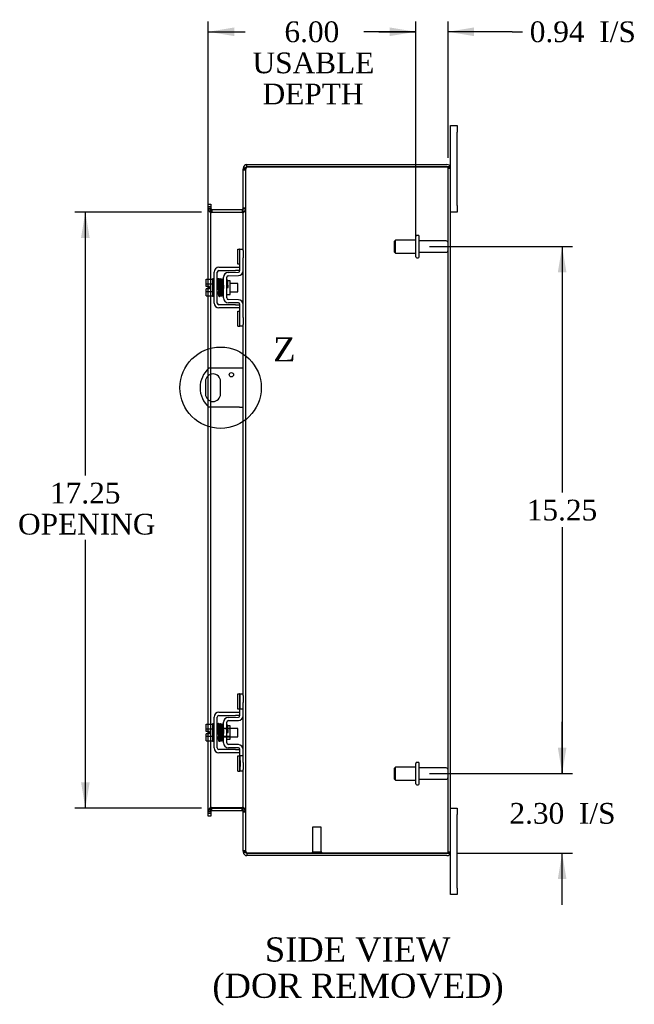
# Model space of a CAD drawing. Header units: inches. Extents: x 8 to 142, y 8 to 98.
# Tile 4 of 7: x 80 to 97, y 34 to 62. Entities that reach past the tile are written whole.
import ezdxf
from ezdxf.enums import TextEntityAlignment as Align
from ezdxf.lldxf.tags import DXFTag

# ---------------------------------------------------------------- set-up
doc = ezdxf.new("R2010")
doc.units = ezdxf.units.IN
doc.header["$MEASUREMENT"] = 0
doc.layers.get('0').update_dxf_attribs({"linetype": 'CONTINUOUS'})
for name, color, linetype in [('COM40153-1', 7, 'CONTINUOUS'), ('COM42667', 7, 'CONTINUOUS'), ('COM42780', 7, 'CONTINUOUS'), ('COM48430', 7, 'CONTINUOUS'), ('DEFAULT', 7, 'CONTINUOUS'), ('FET07710', 7, 'CONTINUOUS'), ('SCC19011', 7, 'CONTINUOUS'), ('SPR20265', 7, 'CONTINUOUS'), ('STD21878', 7, 'CONTINUOUS'), ('STD26094', 7, 'CONTINUOUS'), ('WAF25035', 7, 'CONTINUOUS')]:
    doc.layers.add(name, color=color, linetype=linetype)
doc.styles.add('SEACAD_TIMES_NEW_ROMAN', font='times.ttf')
tags = doc.linetypes.add('CENTER2', pattern=[1.125, 0.75, -0.125, 0.125, -0.125]).pattern_tags.tags
tags[10:11] = [DXFTag(74, 4), DXFTag(75, 0), DXFTag(340, '0'), DXFTag(46, 0.0), DXFTag(50, 0.0), DXFTag(44, 0.0), DXFTag(45, 0.0)]
tags[8:9] = [DXFTag(74, 4), DXFTag(75, 0), DXFTag(340, '0'), DXFTag(46, 0.0), DXFTag(50, 0.0), DXFTag(44, 0.0), DXFTag(45, 0.0)]
tags[6:7] = [DXFTag(74, 4), DXFTag(75, 0), DXFTag(340, '0'), DXFTag(46, 0.0), DXFTag(50, 0.0), DXFTag(44, 0.0), DXFTag(45, 0.0)]
tags[4:5] = [DXFTag(74, 4), DXFTag(75, 0), DXFTag(340, '0'), DXFTag(46, 0.0), DXFTag(50, 0.0), DXFTag(44, 0.0), DXFTag(45, 0.0)]

# ---------------------------------------------------------------- blocks, each defined once
blk = doc.blocks.new('GDIMGGROUP9')
at = {"layer": 'DEFAULT', "linetype": 'Continuous'}
for points in [[(95.353, 40.964), (95.103, 40.964), (95.228, 40.214)], [(95.353, 37.161), (95.228, 37.911), (95.103, 37.161)]]:
    blk.add_hatch(color=136, dxfattribs=at).paths.add_polyline_path(points)
at = {"layer": 'DEFAULT', "color": 136, "linetype": 'Continuous'}
for p, q in [((95.228, 40.214), (95.228, 41.714)), ((91.391, 40.214), (95.528, 40.214)), ((92.192, 37.911), (95.528, 37.911)), ((95.228, 36.411), (95.228, 37.911))]:
    blk.add_line(p, q, dxfattribs=at)
at = {"layer": 'DEFAULT', "color": 136, "linetype": 'Continuous', "style": 'SEACAD_TIMES_NEW_ROMAN'}
for s, p in [('2.30', (93.703, 39.363)), ('I/S', (95.715, 39.363))]:
    blk.add_text(s, height=0.6, dxfattribs=at).set_placement(p, align=Align.TOP_LEFT)
blk = doc.blocks.new('GDIMGGROUP10')
at = {"layer": 'DEFAULT', "linetype": 'Continuous'}
for points in [[(95.353, 54.714), (95.228, 55.464), (95.103, 54.714)], [(95.353, 40.964), (95.103, 40.964), (95.228, 40.214)]]:
    blk.add_hatch(color=136, dxfattribs=at).paths.add_polyline_path(points)
at = {"layer": 'DEFAULT', "color": 136, "linetype": 'Continuous'}
for p, q in [((91.391, 55.464), (95.528, 55.464)), ((95.228, 55.464), (95.228, 48.349)), ((95.228, 47.347), (95.228, 40.214)), ((91.391, 40.214), (95.528, 40.214))]:
    blk.add_line(p, q, dxfattribs=at)
at = {"layer": 'DEFAULT', "color": 136, "linetype": 'Continuous', "style": 'SEACAD_TIMES_NEW_ROMAN'}
blk.add_text('15.25', height=0.6, dxfattribs=at).set_placement((94.204, 48.139), align=Align.TOP_LEFT)
blk = doc.blocks.new('GDIMGGROUP19')
at = {"layer": 'DEFAULT', "linetype": 'Continuous'}
for points in [[(81.305, 55.714), (81.555, 55.714), (81.43, 56.464)], [(81.305, 39.964), (81.43, 39.214), (81.555, 39.964)]]:
    blk.add_hatch(color=136, dxfattribs=at).paths.add_polyline_path(points)
at = {"layer": 'DEFAULT', "color": 136, "linetype": 'Continuous'}
for p, q in [((84.795, 56.464), (81.13, 56.464)), ((81.43, 48.841), (81.43, 56.464)), ((81.43, 39.214), (81.43, 46.977)), ((84.795, 39.214), (81.13, 39.214))]:
    blk.add_line(p, q, dxfattribs=at)
at = {"layer": 'DEFAULT', "color": 136, "linetype": 'Continuous', "style": 'SEACAD_TIMES_NEW_ROMAN'}
for s, p in [('17.25', (80.407, 48.631)), ('OPENING', (79.482, 47.731))]:
    blk.add_text(s, height=0.6, dxfattribs=at).set_placement(p, align=Align.TOP_LEFT)
blk = doc.blocks.new('GDIMGGROUP23')
at = {"layer": 'DEFAULT', "linetype": 'Continuous'}
for points in [[(85.737, 61.805), (84.987, 61.68), (85.737, 61.555)], [(90.241, 61.805), (90.241, 61.555), (90.991, 61.68)]]:
    blk.add_hatch(color=136, dxfattribs=at).paths.add_polyline_path(points)
at = {"layer": 'DEFAULT', "color": 136, "linetype": 'Continuous'}
for p, q in [((84.987, 55.166), (84.987, 61.98)), ((90.991, 55.764), (90.991, 61.98)), ((84.987, 61.68), (86.058, 61.68)), ((89.919, 61.68), (90.991, 61.68))]:
    blk.add_line(p, q, dxfattribs=at)
at = {"layer": 'DEFAULT', "color": 136, "linetype": 'Continuous', "style": 'SEACAD_TIMES_NEW_ROMAN'}
for s, p in [('6.00', (87.192, 61.98)), ('USABLE', (86.268, 61.08)), ('DEPTH', (86.56, 60.18))]:
    blk.add_text(s, height=0.6, dxfattribs=at).set_placement(p, align=Align.TOP_LEFT)
blk = doc.blocks.new('GDIMGGROUP26')
at = {"layer": 'DEFAULT', "linetype": 'Continuous'}
for points in [[(90.241, 61.805), (90.241, 61.555), (90.991, 61.68)], [(92.678, 61.805), (91.928, 61.68), (92.678, 61.555)]]:
    blk.add_hatch(color=136, dxfattribs=at).paths.add_polyline_path(points)
at = {"layer": 'DEFAULT', "color": 136, "linetype": 'Continuous'}
for p, q in [((90.991, 55.764), (90.991, 61.98)), ((91.928, 58.031), (91.928, 61.98)), ((90.991, 61.68), (89.491, 61.68)), ((93.781, 61.68), (91.928, 61.68)), ((93.781, 61.68), (94.081, 61.68))]:
    blk.add_line(p, q, dxfattribs=at)
at = {"layer": 'DEFAULT', "color": 136, "linetype": 'Continuous', "style": 'SEACAD_TIMES_NEW_ROMAN'}
for s, p in [('0.94', (94.291, 61.98)), ('I/S', (96.303, 61.98))]:
    blk.add_text(s, height=0.6, dxfattribs=at).set_placement(p, align=Align.TOP_LEFT)
blk = doc.blocks.new('SE1')
at = {"color": 136, "linetype": 'Continuous', "style": 'SEACAD_TIMES_NEW_ROMAN'}
blk.add_text('Z', height=0.7, dxfattribs=at).set_placement((86.867, 52.839), align=Align.TOP_LEFT)
blk = doc.blocks.new('SE')
at = {"layer": 'DEFAULT', "color": 7, "linetype": 'CENTER2'}
blk.add_circle((85.343, 51.379), 1.177, dxfattribs=at)
at = {"layer": 'DEFAULT'}
blk.add_blockref('SE1', (0, 0), dxfattribs=at)

msp = doc.modelspace()

# ---------------------------------------------------------------- linework, layer by layer
at = {"layer": 'COM40153-1', "color": 7}
for p, q in [((85.892, 51.942), (85.003, 51.942)), ((86, 51.942), (85.892, 51.942)), ((84.906, 51.561), (84.906, 51.198)), ((85.343, 51.198), (85.343, 51.561)), ((85.892, 50.817), (85.003, 50.817)), ((85.892, 50.817), (86, 50.817))]:
    msp.add_line(p, q, dxfattribs=at)
msp.add_circle((85.656, 51.755), 0.0625, dxfattribs=at)
for centre, radius, start, end in [((85.5, 51.379), 0.75, 131.4096, 228.5904), ((85.125, 51.561), 0.218, 0, 180), ((85.125, 51.198), 0.218, 180, 0)]:
    msp.add_arc(centre, radius, start, end, dxfattribs=at)
at = {"layer": 'COM42667', "color": 7}
for p, q in [((85.154, 53.831), (85.154, 54.723)), ((85.249, 53.831), (85.249, 54.723)), ((85.297, 54.866), (85.78, 54.866)), ((85.297, 54.771), (85.78, 54.771)), ((85.78, 54.866), (85.905, 54.866)), ((85.905, 54.771), (85.78, 54.771)), ((85.78, 53.783), (85.297, 53.783)), ((85.78, 53.688), (85.297, 53.688)), ((85.78, 53.783), (85.905, 53.783)), ((85.905, 53.688), (85.78, 53.688)), ((85.297, 41.99), (85.78, 41.99)), ((85.297, 41.895), (85.78, 41.895)), ((85.78, 41.99), (85.905, 41.99)), ((85.905, 41.895), (85.78, 41.895)), ((85.154, 40.955), (85.154, 41.847)), ((85.249, 40.955), (85.249, 41.847)), ((85.78, 40.907), (85.297, 40.907)), ((85.78, 40.812), (85.297, 40.812)), ((85.78, 40.907), (85.905, 40.907)), ((85.905, 40.812), (85.78, 40.812))]:
    msp.add_line(p, q, dxfattribs=at)
for centre, radius, start, end in [((85.297, 54.723), 0.143, 90, 180), ((85.297, 54.723), 0.048, 90, 180), ((85.297, 53.831), 0.143, 180, 270), ((85.297, 53.831), 0.048, 180, 270), ((85.297, 41.847), 0.143, 90, 180), ((85.297, 41.847), 0.048, 90, 180), ((85.297, 40.955), 0.143, 180, 270), ((85.297, 40.955), 0.048, 180, 270)]:
    msp.add_arc(centre, radius, start, end, dxfattribs=at)
at = {"layer": 'COM42780', "color": 7}
for p, q in [((85.84, 54.956), (85.84, 55.393)), ((85.84, 55.393), (85.89, 55.393)), ((85.905, 55.393), (85.89, 55.393)), ((85.905, 55.143), (85.905, 55.393)), ((85.905, 55.393), (86, 55.393)), ((86, 55.346), (86, 55.143)), ((85.905, 54.77), (85.905, 55.143)), ((86, 54.77), (86, 55.143)), ((85.568, 54.717), (85.857, 54.722)), ((85.89, 54.956), (85.84, 54.956)), ((85.89, 54.956), (85.905, 54.956)), ((85.428, 53.98), (85.428, 54.574)), ((85.523, 53.98), (85.523, 54.574)), ((85.618, 54.472), (85.551, 54.472)), ((85.57, 54.622), (85.859, 54.627)), ((85.618, 54.082), (85.618, 54.472)), ((85.523, 54.082), (85.618, 54.082)), ((85.859, 53.927), (85.57, 53.932)), ((85.857, 53.832), (85.568, 53.837)), ((85.84, 53.162), (85.84, 53.599)), ((85.84, 53.599), (85.89, 53.599)), ((85.905, 53.599), (85.89, 53.599)), ((85.905, 53.412), (85.905, 53.784)), ((86, 53.412), (86, 53.784)), ((85.905, 53.162), (85.905, 53.412)), ((86, 53.412), (86, 53.208)), ((85.84, 53.162), (85.89, 53.162)), ((85.89, 53.162), (85.905, 53.162)), ((86, 53.162), (85.905, 53.162)), ((85.84, 42.08), (85.84, 42.517)), ((85.84, 42.517), (85.89, 42.517)), ((85.905, 42.517), (85.89, 42.517)), ((85.905, 42.267), (85.905, 42.517)), ((85.905, 42.517), (86, 42.517)), ((85.907, 42.08), (85.907, 42.517)), ((86, 42.47), (86, 42.267)), ((85.905, 41.894), (85.905, 42.267)), ((86, 41.894), (86, 42.267)), ((85.89, 42.08), (85.84, 42.08)), ((85.89, 42.08), (85.905, 42.08)), ((86, 42.08), (85.905, 42.08)), ((85.428, 41.104), (85.428, 41.698)), ((85.523, 41.104), (85.523, 41.698)), ((85.568, 41.841), (85.857, 41.846)), ((85.57, 41.746), (85.859, 41.751)), ((85.428, 41.526), (85.618, 41.526)), ((85.618, 41.508), (85.428, 41.508)), ((85.551, 41.596), (85.523, 41.596)), ((85.618, 41.596), (85.551, 41.596)), ((85.618, 41.206), (85.618, 41.596)), ((85.428, 41.295), (85.618, 41.295)), ((85.428, 41.276), (85.618, 41.276)), ((85.523, 41.206), (85.618, 41.206)), ((85.859, 41.051), (85.57, 41.056)), ((85.857, 40.956), (85.568, 40.961)), ((85.905, 40.536), (85.905, 40.908)), ((86, 40.536), (86, 40.908)), ((85.84, 40.286), (85.84, 40.723)), ((85.84, 40.723), (85.89, 40.723)), ((85.905, 40.723), (85.89, 40.723)), ((86, 40.723), (85.905, 40.723)), ((85.906, 40.591), (85.905, 40.591)), ((85.906, 40.561), (85.905, 40.561)), ((85.905, 40.286), (85.905, 40.536)), ((85.906, 40.482), (85.905, 40.482)), ((85.906, 40.476), (85.905, 40.476)), ((85.906, 40.591), (85.906, 40.476)), ((85.906, 40.476), (85.906, 40.451)), ((85.907, 40.286), (85.907, 40.723)), ((86, 40.536), (86, 40.332)), ((85.84, 40.286), (85.89, 40.286)), ((85.89, 40.286), (85.905, 40.286)), ((85.906, 40.451), (85.905, 40.451)), ((85.906, 40.418), (85.905, 40.418)), ((86, 40.286), (85.905, 40.286)), ((85.906, 40.451), (85.906, 40.418))]:
    msp.add_line(p, q, dxfattribs=at)
for centre, radius, start, end in [((85.571, 54.574), 0.143, 91, 180), ((85.857, 54.77), 0.048, 271, 0), ((85.857, 54.77), 0.143, 271, 0), ((85.571, 54.574), 0.048, 91, 180), ((85.571, 53.98), 0.143, 180, 269), ((85.571, 53.98), 0.048, 180, 269), ((85.857, 53.784), 0.143, 0, 89), ((85.857, 53.784), 0.048, 0, 89), ((85.857, 41.894), 0.048, 271, 0), ((85.857, 41.894), 0.143, 271, 0), ((85.571, 41.698), 0.143, 91, 180), ((85.571, 41.698), 0.048, 91, 180), ((85.571, 41.104), 0.143, 180, 269), ((85.571, 41.104), 0.048, 180, 269), ((85.857, 40.908), 0.143, 0, 89), ((85.857, 40.908), 0.048, 0, 89)]:
    msp.add_arc(centre, radius, start, end, dxfattribs=at)
at = {"layer": 'COM48430', "color": 7}
for p, q in [((86.023, 57.731), (86, 57.731)), ((86, 57.731), (86, 57.707)), ((86, 57.707), (86, 57.705)), ((86, 57.707), (86.072, 57.707)), ((86.072, 57.705), (86, 57.705)), ((86, 55.346), (86, 57.705)), ((86, 57.689), (86.072, 57.689)), ((86.072, 57.731), (86.023, 57.731)), ((86.072, 57.731), (86.072, 57.707)), ((86.072, 57.707), (86.072, 57.705)), ((86.072, 37.973), (86.072, 57.705)), ((86.108, 57.767), (86.108, 57.839)), ((86.108, 57.839), (91.892, 57.839)), ((86.108, 57.767), (91.892, 57.767)), ((91.892, 57.767), (86.108, 57.767)), ((91.993, 57.767), (91.892, 57.767)), ((91.892, 57.767), (91.993, 57.767)), ((91.928, 37.947), (91.928, 57.731)), ((91.928, 57.731), (92, 57.731)), ((92, 37.947), (92, 57.731)), ((84.987, 56.694), (85.059, 56.694)), ((84.987, 56.618), (84.987, 56.694)), ((84.987, 56.618), (84.987, 56.611)), ((84.987, 56.566), (84.987, 56.611)), ((85.059, 56.611), (84.987, 56.611)), ((84.987, 56.572), (85.059, 56.572)), ((84.987, 54.518), (84.987, 56.566)), ((84.987, 56.554), (85.059, 56.554)), ((85.059, 56.694), (85.059, 56.618)), ((85.059, 56.618), (85.059, 56.611)), ((85.059, 56.611), (85.059, 56.566)), ((85.059, 54.518), (85.059, 56.566)), ((85.095, 56.536), (85.095, 56.464)), ((85.095, 56.536), (85.964, 56.536)), ((85.095, 56.464), (85.964, 56.464)), ((85.964, 56.451), (85.095, 56.451)), ((85.964, 56.536), (85.964, 56.464)), ((86.072, 56.572), (86, 56.572)), ((86.072, 56.554), (86, 56.554)), ((86, 53.784), (86, 54.77)), ((84.987, 54.311), (84.987, 54.518)), ((85.059, 54.036), (85.059, 54.518)), ((84.987, 54.243), (84.987, 54.311)), ((84.987, 54.036), (84.987, 54.243)), ((84.987, 51.926), (84.987, 54.036)), ((85.059, 51.942), (85.059, 54.036)), ((86, 42.47), (86, 53.208)), ((84.987, 51.73), (84.987, 51.926)), ((85.059, 51.769), (85.059, 51.942)), ((84.987, 51.028), (84.987, 51.73)), ((85.059, 50.989), (85.059, 51.769)), ((84.987, 50.832), (84.987, 51.028)), ((84.987, 41.642), (84.987, 50.832)), ((85.059, 50.817), (85.059, 50.989)), ((85.059, 41.642), (85.059, 50.817)), ((86, 40.908), (86, 41.894)), ((84.987, 41.435), (84.987, 41.642)), ((85.059, 41.16), (85.059, 41.642)), ((84.987, 41.367), (84.987, 41.435)), ((84.987, 41.16), (84.987, 41.367)), ((84.987, 39.113), (84.987, 41.16)), ((85.059, 39.113), (85.059, 41.16)), ((86, 37.973), (86, 40.332)), ((84.987, 39.124), (85.059, 39.124)), ((84.987, 39.068), (84.987, 39.113)), ((85.059, 39.106), (84.987, 39.106)), ((84.987, 39.06), (84.987, 39.068)), ((84.987, 39.068), (85.059, 39.068)), ((84.987, 38.984), (84.987, 39.06)), ((85.059, 39.113), (85.059, 39.068)), ((85.059, 39.06), (85.059, 39.068)), ((85.059, 39.06), (85.059, 38.984)), ((85.095, 39.228), (85.964, 39.228)), ((85.095, 39.142), (85.095, 39.214)), ((85.095, 39.214), (85.964, 39.214)), ((85.095, 39.142), (85.964, 39.142)), ((85.964, 39.142), (85.964, 39.214)), ((86.072, 39.124), (86, 39.124)), ((86, 39.106), (86.072, 39.106)), ((85.059, 38.984), (84.987, 38.984)), ((86, 37.989), (86.072, 37.989)), ((86, 37.973), (86, 37.971)), ((86.072, 37.973), (86, 37.973)), ((86, 37.971), (86.072, 37.971)), ((86, 37.971), (86, 37.947)), ((86.023, 37.947), (86, 37.947)), ((86.072, 37.947), (86.023, 37.947)), ((86.072, 37.973), (86.072, 37.971)), ((86.072, 37.971), (86.072, 37.947)), ((86.108, 37.911), (91.892, 37.911)), ((91.892, 37.911), (86.108, 37.911)), ((86.108, 37.911), (86.108, 37.839)), ((91.892, 37.911), (91.993, 37.911)), ((91.993, 37.911), (91.892, 37.911)), ((91.928, 37.947), (92, 37.947)), ((91.892, 37.839), (86.108, 37.839))]:
    msp.add_line(p, q, dxfattribs=at)
for centre, radius, start, end in [((86.108, 57.731), 0.108, 90, 180), ((86.108, 57.731), 0.036, 128.7236, 180), ((86.108, 57.731), 0.036, 90, 128.7236), ((91.892, 57.731), 0.108, 19.4712, 90), ((91.892, 57.731), 0.036, 0, 90), ((91.892, 57.731), 0.108, 0, 19.4712), ((85.095, 56.572), 0.108, 180, 259.6031), ((85.092, 56.557), 0.106, 181.2987, 271.2013), ((85.095, 56.572), 0.036, 180, 270), ((85.095, 56.572), 0.108, 259.6031, 270), ((85.964, 56.572), 0.036, 270, 0), ((85.966, 56.557), 0.106, 268.8065, 358.6935), ((85.964, 56.572), 0.108, 270, 280.3994), ((85.964, 56.572), 0.108, 280.3994, 360), ((85.092, 39.122), 0.106, 88.8065, 178.6935), ((85.095, 39.106), 0.108, 100.3965, 180), ((85.095, 39.106), 0.036, 90, 180), ((85.095, 39.106), 0.108, 90, 100.3965), ((85.966, 39.122), 0.106, 1.2987, 91.2013), ((85.964, 39.106), 0.108, 79.6015, 90), ((85.964, 39.106), 0.036, 0, 90), ((85.964, 39.106), 0.108, 0, 79.6015), ((86.108, 37.947), 0.108, 180, 270), ((86.108, 37.947), 0.036, 180, 231.2764), ((86.108, 37.947), 0.036, 231.2764, 270), ((91.892, 37.947), 0.036, 270, 0), ((91.892, 37.947), 0.108, 270, 340.5288), ((91.892, 37.947), 0.108, 340.5288, 0)]:
    msp.add_arc(centre, radius, start, end, dxfattribs=at)
for centre, major_axis, start_param, end_param in [((91.892, 57.731), (-0.036, 0), 3.141593, 4.712389), ((91.892, 57.731), (-0.108, 0), 3.141593, 3.48143), ((91.892, 37.947), (-0.036, 0), 1.570796, 3.141593), ((91.892, 37.947), (-0.108, 0), 2.801756, 3.141593)]:
    msp.add_ellipse(centre, major_axis=major_axis, ratio=0.997813, start_param=start_param, end_param=end_param, dxfattribs=at)
for points, knots in [([(86.108, 57.767), (86.093, 57.762), (86.079, 57.757), (86.053, 57.747), (86.041, 57.741), (86.021, 57.731), (86.013, 57.726), (86.002, 57.716), (86, 57.711), (86, 57.705)], [0, 0, 0, 0, 0.25, 0.25, 0.5, 0.5, 0.75, 0.75, 1, 1, 1, 1]), ([(86.108, 57.767), (86.103, 57.762), (86.098, 57.757), (86.089, 57.747), (86.085, 57.741), (86.079, 57.731), (86.076, 57.726), (86.072, 57.716), (86.072, 57.711), (86.072, 57.705)], [0, 0, 0, 0, 0.25, 0.25, 0.5, 0.5, 0.75, 0.75, 1, 1, 1, 1]), ([(85.059, 56.554), (85.059, 56.544), (85.059, 56.534), (85.061, 56.513), (85.063, 56.503), (85.067, 56.488), (85.068, 56.483), (85.072, 56.474), (85.074, 56.47), (85.078, 56.462), (85.081, 56.458), (85.086, 56.454), (85.087, 56.453), (85.091, 56.451), (85.093, 56.451), (85.095, 56.451)], [0, 0, 0, 0, 0.25, 0.25, 0.5, 0.5, 0.625, 0.625, 0.75, 0.75, 0.875, 0.875, 0.9375, 0.9375, 1, 1, 1, 1]), ([(85.964, 56.451), (85.965, 56.451), (85.967, 56.451), (85.971, 56.453), (85.972, 56.454), (85.977, 56.458), (85.98, 56.462), (85.984, 56.47), (85.986, 56.474), (85.99, 56.483), (85.991, 56.488), (85.995, 56.503), (85.997, 56.513), (85.999, 56.534), (86, 56.544), (86, 56.554)], [0, 0, 0, 0, 0.0625, 0.0625, 0.125, 0.125, 0.25, 0.25, 0.375, 0.375, 0.5, 0.5, 0.75, 0.75, 1, 1, 1, 1]), ([(85.095, 39.228), (85.093, 39.228), (85.091, 39.227), (85.087, 39.226), (85.086, 39.224), (85.081, 39.22), (85.078, 39.217), (85.074, 39.209), (85.072, 39.204), (85.068, 39.195), (85.067, 39.19), (85.063, 39.176), (85.061, 39.165), (85.059, 39.145), (85.059, 39.135), (85.059, 39.124)], [0, 0, 0, 0, 0.0625, 0.0625, 0.125, 0.125, 0.25, 0.25, 0.375, 0.375, 0.5, 0.5, 0.75, 0.75, 1, 1, 1, 1]), ([(86, 39.124), (86, 39.135), (85.999, 39.145), (85.997, 39.165), (85.995, 39.176), (85.991, 39.19), (85.99, 39.195), (85.986, 39.204), (85.984, 39.209), (85.98, 39.217), (85.977, 39.22), (85.972, 39.224), (85.971, 39.226), (85.967, 39.227), (85.965, 39.227), (85.964, 39.228)], [0, 0, 0, 0, 0.25, 0.25, 0.5, 0.5, 0.625, 0.625, 0.75, 0.75, 0.875, 0.875, 0.9375, 0.9375, 1, 1, 1, 1]), ([(86, 37.973), (86, 37.968), (86.002, 37.963), (86.013, 37.952), (86.021, 37.947), (86.041, 37.937), (86.053, 37.932), (86.079, 37.922), (86.093, 37.916), (86.108, 37.911)], [0, 0, 0, 0, 0.25, 0.25, 0.5, 0.5, 0.75, 0.75, 1, 1, 1, 1]), ([(86.072, 37.973), (86.072, 37.968), (86.072, 37.963), (86.076, 37.952), (86.079, 37.947), (86.085, 37.937), (86.089, 37.932), (86.098, 37.922), (86.103, 37.916), (86.108, 37.911)], [0, 0, 0, 0, 0.25, 0.25, 0.5, 0.5, 0.75, 0.75, 1, 1, 1, 1])]:
    msp.add_open_spline(points, degree=3, knots=knots, dxfattribs=at)
at = {"layer": 'FET07710', "color": 7}
for p, q in [((92, 58.777), (92, 58.964)), ((92, 58.964), (92.187, 58.964)), ((92, 57.731), (92, 58.777)), ((92.187, 58.964), (92.187, 58.777)), ((92.187, 56.652), (92.187, 58.777)), ((92.187, 56.464), (92, 56.464)), ((92.187, 56.652), (92.187, 56.464)), ((92, 39.214), (92.187, 39.214)), ((92.187, 39.214), (92.187, 39.027)), ((92.187, 36.902), (92.187, 39.027)), ((92, 36.902), (92, 37.947)), ((92, 36.714), (92, 36.902)), ((92.187, 36.902), (92.187, 36.714)), ((92.187, 36.714), (92, 36.714))]:
    msp.add_line(p, q, dxfattribs=at)
at = {"layer": 'SCC19011', "color": 7}
for p, q in [((84.928, 54.518), (85.109, 54.518)), ((84.928, 54.386), (84.928, 54.518)), ((84.928, 54.386), (85.109, 54.386)), ((84.928, 54.311), (84.928, 54.386)), ((85.023, 54.311), (84.928, 54.311)), ((84.928, 54.168), (84.928, 54.243)), ((85.023, 54.243), (84.928, 54.243)), ((84.928, 54.168), (85.109, 54.168)), ((84.928, 54.036), (84.928, 54.168)), ((85.023, 54.243), (85.023, 54.311)), ((85.272, 54.399), (85.249, 54.399)), ((85.249, 54.155), (85.281, 54.155)), ((85.322, 54.399), (85.307, 54.399)), ((85.316, 54.155), (85.331, 54.155)), ((85.372, 54.399), (85.357, 54.399)), ((85.366, 54.155), (85.381, 54.155)), ((85.422, 54.399), (85.407, 54.399)), ((85.416, 54.155), (85.428, 54.155)), ((85.841, 54.399), (85.618, 54.399)), ((85.618, 54.155), (85.841, 54.155)), ((85.841, 54.155), (85.841, 54.399)), ((84.928, 54.036), (85.109, 54.036)), ((84.928, 41.642), (85.109, 41.642)), ((84.928, 41.51), (84.928, 41.642)), ((84.928, 41.51), (85.109, 41.51)), ((84.928, 41.435), (84.928, 41.51)), ((85.023, 41.435), (84.928, 41.435)), ((84.928, 41.292), (84.928, 41.367)), ((85.023, 41.367), (84.928, 41.367)), ((85.023, 41.367), (85.023, 41.435)), ((85.272, 41.523), (85.249, 41.523)), ((85.322, 41.523), (85.307, 41.523)), ((85.372, 41.523), (85.357, 41.523)), ((85.422, 41.523), (85.407, 41.523)), ((85.841, 41.523), (85.618, 41.523)), ((85.841, 41.279), (85.841, 41.523)), ((84.928, 41.292), (85.109, 41.292)), ((84.928, 41.16), (84.928, 41.292)), ((84.928, 41.16), (85.109, 41.16)), ((85.249, 41.279), (85.281, 41.279)), ((85.316, 41.279), (85.331, 41.279)), ((85.366, 41.279), (85.381, 41.279)), ((85.416, 41.279), (85.428, 41.279)), ((85.618, 41.279), (85.841, 41.279))]:
    msp.add_line(p, q, dxfattribs=at)
at = {"layer": 'SPR20265', "color": 7}
for p, q in [((85.527, 54.277), (85.562, 54.277)), ((85.527, 41.401), (85.562, 41.401))]:
    msp.add_line(p, q, dxfattribs=at)
for centre, radius, start, end in [((90.23, 54.098), 4.985, 175.1825, 176.5376), ((85.381, 54.502), 0.0181, 0.2962, 180.6354), ((90.199, 54.1), 4.919, 179.5796, 179.9446), ((90.23, 41.222), 4.985, 175.1825, 176.5376), ((85.381, 41.626), 0.0181, 0.2962, 180.6354), ((90.199, 41.224), 4.919, 179.5796, 179.9446)]:
    msp.add_arc(centre, radius, start, end, dxfattribs=at)
for centre in [(85.263, 54.105), (85.263, 41.229)]:
    msp.add_ellipse(centre, major_axis=(-0.0175, 0), ratio=0.707107, start_param=0.666946, end_param=5.616239, dxfattribs=at)
for points, knots in [([(85.298, 54.52), (85.298, 54.521), (85.298, 54.523), (85.297, 54.526), (85.295, 54.528), (85.293, 54.531), (85.29, 54.533), (85.287, 54.534), (85.283, 54.535), (85.277, 54.535), (85.269, 54.531), (85.264, 54.523), (85.263, 54.517), (85.262, 54.513)], [0.0396226, 0.0396226, 0.0396226, 0.0396226, 0.0780267, 0.1170502, 0.1577954, 0.2011902, 0.2478129, 0.2979655, 0.3517973, 0.4729948, 0.6248981, 0.8034762, 1, 1, 1, 1]), ([(85.264, 54.515), (85.264, 54.515), (85.265, 54.515), (85.266, 54.512), (85.268, 54.494), (85.27, 54.459), (85.272, 54.418), (85.273, 54.377), (85.274, 54.339), (85.276, 54.306), (85.276, 54.279), (85.277, 54.253), (85.278, 54.223), (85.28, 54.188), (85.281, 54.148), (85.283, 54.108), (85.285, 54.07), (85.287, 54.049), (85.288, 54.04), (85.289, 54.039), (85.289, 54.038)], [0.0428448, 0.0428448, 0.0428448, 0.0428448, 0.0493707, 0.0965166, 0.1838177, 0.2621122, 0.3313981, 0.3915873, 0.442651, 0.4845573, 0.517305, 0.5463918, 0.5840799, 0.6308029, 0.6865586, 0.7513512, 0.8251567, 0.9079354, 0.9528299, 0.9949485, 0.9949485, 0.9949485, 0.9949485]), ([(85.324, 54.042), (85.324, 54.042), (85.323, 54.043), (85.321, 54.052), (85.32, 54.072), (85.318, 54.109), (85.316, 54.149), (85.315, 54.188), (85.313, 54.223), (85.312, 54.253), (85.311, 54.279), (85.311, 54.306), (85.309, 54.339), (85.308, 54.378), (85.307, 54.42), (85.305, 54.462), (85.303, 54.498), (85.301, 54.517), (85.299, 54.521), (85.299, 54.521), (85.299, 54.521)], [0.0082904, 0.0082904, 0.0082904, 0.0082904, 0.0463217, 0.0904884, 0.1721194, 0.2451076, 0.3093398, 0.3647219, 0.4112014, 0.4487348, 0.4777229, 0.5103833, 0.5522319, 0.6033254, 0.6637125, 0.7334726, 0.8126389, 0.9013495, 0.9494612, 0.9625305, 0.9625305, 0.9625305, 0.9625305]), ([(85.314, 54.513), (85.313, 54.51), (85.311, 54.497), (85.309, 54.465), (85.307, 54.435), (85.307, 54.418), (85.307, 54.416)], [0.0983562, 0.0983562, 0.0983562, 0.0983562, 0.1868214, 0.2657323, 0.3352063, 0.3444051, 0.3444051, 0.3444051, 0.3444051]), ([(85.351, 54.502), (85.351, 54.508), (85.35, 54.515), (85.343, 54.523), (85.337, 54.526), (85.332, 54.527), (85.329, 54.527), (85.325, 54.526), (85.322, 54.524), (85.319, 54.521), (85.316, 54.518), (85.315, 54.513), (85.315, 54.511), (85.315, 54.509)], [0, 0, 0, 0, 0.337377, 0.476585, 0.593946, 0.643993, 0.690857, 0.738213, 0.787078, 0.837877, 0.890521, 0.944659, 1, 1, 1, 1]), ([(85.316, 54.505), (85.317, 54.497), (85.318, 54.487), (85.319, 54.459), (85.321, 54.433), (85.322, 54.403), (85.323, 54.368), (85.325, 54.331), (85.326, 54.292), (85.327, 54.251), (85.329, 54.211), (85.33, 54.173), (85.332, 54.138), (85.333, 54.106), (85.335, 54.081), (85.336, 54.061), (85.337, 54.054), (85.338, 54.05)], [0, 0, 0, 0, 0.114096, 0.172444, 0.231556, 0.291424, 0.352074, 0.41347, 0.475619, 0.538515, 0.602191, 0.666616, 0.731785, 0.797698, 0.864389, 0.931825, 1, 1, 1, 1]), ([(85.373, 54.053), (85.372, 54.059), (85.37, 54.068), (85.369, 54.095), (85.367, 54.12), (85.366, 54.15), (85.365, 54.184), (85.363, 54.221), (85.362, 54.26), (85.361, 54.3), (85.359, 54.34), (85.358, 54.379), (85.356, 54.415), (85.355, 54.448), (85.354, 54.474), (85.352, 54.495), (85.351, 54.503), (85.351, 54.507)], [0, 0, 0, 0, 0.11255, 0.170301, 0.228894, 0.288343, 0.348652, 0.409846, 0.471906, 0.534819, 0.598613, 0.663299, 0.728871, 0.795304, 0.862632, 0.930869, 1, 1, 1, 1]), ([(85.364, 54.504), (85.364, 54.504), (85.363, 54.502), (85.361, 54.491), (85.359, 54.469), (85.358, 54.438), (85.357, 54.418), (85.357, 54.412)], [0, 0, 0, 0, 0.0472227, 0.0921716, 0.1750548, 0.2489571, 0.2784285, 0.2784285, 0.2784285, 0.2784285]), ([(85.364, 54.501), (85.365, 54.499), (85.366, 54.496), (85.368, 54.469), (85.37, 54.435), (85.372, 54.397), (85.374, 54.359), (85.375, 54.326), (85.376, 54.298), (85.377, 54.274), (85.378, 54.248), (85.379, 54.218), (85.38, 54.182), (85.382, 54.143), (85.383, 54.105), (85.386, 54.072), (85.388, 54.055), (85.389, 54.052), (85.39, 54.052), (85.39, 54.052)], [0.0030112, 0.0030112, 0.0030112, 0.0030112, 0.0909917, 0.1731863, 0.2465669, 0.311077, 0.3667189, 0.4135009, 0.4513874, 0.480626, 0.512859, 0.5543701, 0.6051903, 0.6653393, 0.7348112, 0.8136551, 0.9019497, 0.9497813, 0.9562509, 0.9562509, 0.9562509, 0.9562509]), ([(85.423, 54.06), (85.423, 54.059), (85.422, 54.062), (85.42, 54.077), (85.418, 54.108), (85.417, 54.145), (85.415, 54.183), (85.414, 54.218), (85.413, 54.248), (85.412, 54.274), (85.411, 54.298), (85.41, 54.326), (85.409, 54.36), (85.407, 54.397), (85.405, 54.436), (85.403, 54.471), (85.401, 54.499), (85.4, 54.503), (85.399, 54.504)], [0.0508211, 0.0508211, 0.0508211, 0.0508211, 0.0952109, 0.1816569, 0.2594098, 0.3283239, 0.3882799, 0.4391299, 0.4807756, 0.5131634, 0.542566, 0.5806951, 0.6278338, 0.6839911, 0.7492285, 0.8236176, 0.9071856, 1, 1, 1, 1]), ([(85.427, 54.512), (85.426, 54.511), (85.422, 54.51), (85.417, 54.505), (85.414, 54.498), (85.412, 54.487), (85.41, 54.467), (85.408, 54.442), (85.407, 54.423), (85.407, 54.411), (85.407, 54.407)], [0.5124349, 0.5124349, 0.5124349, 0.5124349, 0.5178789, 0.5252166, 0.5427055, 0.5634357, 0.6072937, 0.6305645, 0.6548122, 0.6650792, 0.6650792, 0.6650792, 0.6650792]), ([(85.417, 54.481), (85.417, 54.481), (85.417, 54.48), (85.418, 54.469), (85.419, 54.45), (85.421, 54.422), (85.422, 54.396), (85.423, 54.364), (85.425, 54.323), (85.426, 54.284), (85.427, 54.259), (85.428, 54.25)], [0.5350864, 0.5350864, 0.5350864, 0.5350864, 0.5440058, 0.5644762, 0.6082607, 0.6316699, 0.6560427, 0.6835919, 0.7155543, 0.7519369, 0.7723924, 0.7723924, 0.7723924, 0.7723924]), ([(85.549, 54.479), (85.549, 54.481), (85.549, 54.483), (85.547, 54.487), (85.545, 54.491), (85.542, 54.493), (85.538, 54.495), (85.534, 54.497), (85.528, 54.497), (85.524, 54.495), (85.522, 54.494)], [0, 0, 0, 0, 0.0589773, 0.1211115, 0.1849679, 0.2490189, 0.31194, 0.3728411, 0.4898099, 0.5959107, 0.5959107, 0.5959107, 0.5959107]), ([(85.562, 54.277), (85.561, 54.292), (85.56, 54.318), (85.558, 54.359), (85.557, 54.395), (85.555, 54.427), (85.553, 54.453), (85.552, 54.471), (85.55, 54.481), (85.549, 54.481), (85.549, 54.481)], [0, 0, 0, 0, 0.1236932, 0.2477957, 0.3722334, 0.4970307, 0.6222178, 0.7477992, 0.8737106, 0.9604174, 0.9604174, 0.9604174, 0.9604174]), ([(85.324, 54.039), (85.325, 54.04), (85.325, 54.042), (85.327, 54.054), (85.329, 54.078), (85.33, 54.111), (85.331, 54.133), (85.332, 54.14)], [0, 0, 0, 0, 0.0476963, 0.0930626, 0.1766351, 0.2510551, 0.2835217, 0.2835217, 0.2835217, 0.2835217]), ([(85.373, 54.044), (85.373, 54.044), (85.374, 54.044), (85.375, 54.047), (85.377, 54.063), (85.379, 54.096), (85.381, 54.126), (85.381, 54.142), (85.382, 54.145)], [0.0472657, 0.0472657, 0.0472657, 0.0472657, 0.0507927, 0.0991105, 0.1881062, 0.2674352, 0.3372685, 0.3490993, 0.3490993, 0.3490993, 0.3490993]), ([(85.523, 54.374), (85.523, 54.369), (85.524, 54.351), (85.525, 54.318), (85.526, 54.292), (85.527, 54.277)], [0.6947964, 0.6947964, 0.6947964, 0.6947964, 0.7496304, 0.874808, 1, 1, 1, 1]), ([(85.289, 54.04), (85.289, 54.039), (85.289, 54.036), (85.29, 54.032), (85.293, 54.029), (85.297, 54.025), (85.303, 54.023), (85.31, 54.023), (85.316, 54.025), (85.321, 54.03), (85.324, 54.036), (85.325, 54.039), (85.325, 54.041)], [0, 0, 0, 0, 0.065589, 0.134096, 0.204, 0.273642, 0.405923, 0.527776, 0.652215, 0.775569, 0.89228, 1, 1, 1, 1]), ([(85.337, 54.055), (85.338, 54.049), (85.339, 54.043), (85.346, 54.035), (85.351, 54.032), (85.356, 54.031), (85.359, 54.031), (85.363, 54.032), (85.366, 54.034), (85.369, 54.037), (85.372, 54.041), (85.373, 54.045), (85.373, 54.047), (85.373, 54.049)], [0, 0, 0, 0, 0.324319, 0.462115, 0.581304, 0.633213, 0.682431, 0.732423, 0.783847, 0.836789, 0.89085, 0.94542, 1, 1, 1, 1]), ([(85.39, 54.053), (85.39, 54.052), (85.39, 54.051), (85.391, 54.048), (85.393, 54.046), (85.395, 54.043), (85.398, 54.041), (85.401, 54.04), (85.405, 54.039), (85.411, 54.039), (85.419, 54.043), (85.424, 54.052), (85.425, 54.058), (85.426, 54.062)], [0.0536883, 0.0536883, 0.0536883, 0.0536883, 0.0780693, 0.1166064, 0.1566075, 0.1991192, 0.2448555, 0.2942488, 0.3475582, 0.468612, 0.6213089, 0.801496, 1, 1, 1, 1]), ([(85.425, 54.058), (85.426, 54.061), (85.426, 54.065), (85.427, 54.074), (85.428, 54.077)], [0, 0, 0, 0, 0.03057525, 0.04776553, 0.04776553, 0.04776553, 0.04776553]), ([(85.523, 54.067), (85.524, 54.068), (85.525, 54.073), (85.526, 54.078), (85.526, 54.082), (85.526, 54.082)], [0.53882854, 0.53882854, 0.53882854, 0.53882854, 0.54743841, 0.56790068, 0.56941776, 0.56941776, 0.56941776, 0.56941776]), ([(85.298, 41.644), (85.298, 41.645), (85.298, 41.647), (85.297, 41.65), (85.295, 41.652), (85.293, 41.655), (85.29, 41.657), (85.287, 41.658), (85.283, 41.659), (85.277, 41.659), (85.269, 41.655), (85.264, 41.647), (85.263, 41.641), (85.262, 41.637)], [0.0396226, 0.0396226, 0.0396226, 0.0396226, 0.0780267, 0.1170502, 0.1577954, 0.2011902, 0.2478129, 0.2979655, 0.3517973, 0.4729948, 0.6248981, 0.8034762, 1, 1, 1, 1]), ([(85.264, 41.639), (85.264, 41.639), (85.265, 41.639), (85.266, 41.636), (85.268, 41.618), (85.27, 41.583), (85.272, 41.542), (85.273, 41.501), (85.274, 41.463), (85.276, 41.43), (85.276, 41.403), (85.277, 41.377), (85.278, 41.347), (85.28, 41.312), (85.281, 41.272), (85.283, 41.232), (85.285, 41.194), (85.287, 41.173), (85.288, 41.164), (85.289, 41.163), (85.289, 41.162)], [0.0428448, 0.0428448, 0.0428448, 0.0428448, 0.0493707, 0.0965166, 0.1838177, 0.2621122, 0.3313981, 0.3915873, 0.442651, 0.4845573, 0.517305, 0.5463918, 0.5840799, 0.6308029, 0.6865586, 0.7513512, 0.8251567, 0.9079354, 0.9528299, 0.9949485, 0.9949485, 0.9949485, 0.9949485]), ([(85.324, 41.166), (85.324, 41.166), (85.323, 41.167), (85.321, 41.176), (85.32, 41.196), (85.318, 41.233), (85.316, 41.273), (85.315, 41.312), (85.313, 41.347), (85.312, 41.377), (85.311, 41.403), (85.311, 41.43), (85.309, 41.463), (85.308, 41.502), (85.307, 41.544), (85.305, 41.586), (85.303, 41.622), (85.301, 41.641), (85.299, 41.645), (85.299, 41.645), (85.299, 41.645)], [0.0082904, 0.0082904, 0.0082904, 0.0082904, 0.0463217, 0.0904884, 0.1721194, 0.2451076, 0.3093398, 0.3647219, 0.4112014, 0.4487348, 0.4777229, 0.5103833, 0.5522319, 0.6033254, 0.6637125, 0.7334726, 0.8126389, 0.9013495, 0.9494612, 0.9625305, 0.9625305, 0.9625305, 0.9625305]), ([(85.314, 41.637), (85.313, 41.634), (85.311, 41.621), (85.309, 41.589), (85.307, 41.559), (85.307, 41.542), (85.307, 41.54)], [0.0983562, 0.0983562, 0.0983562, 0.0983562, 0.1868214, 0.2657323, 0.3352063, 0.3444051, 0.3444051, 0.3444051, 0.3444051]), ([(85.351, 41.626), (85.351, 41.632), (85.35, 41.639), (85.343, 41.647), (85.337, 41.65), (85.332, 41.651), (85.329, 41.651), (85.325, 41.65), (85.322, 41.648), (85.319, 41.645), (85.316, 41.642), (85.315, 41.637), (85.315, 41.635), (85.315, 41.633)], [0, 0, 0, 0, 0.337377, 0.476585, 0.593946, 0.643993, 0.690857, 0.738213, 0.787078, 0.837877, 0.890521, 0.944659, 1, 1, 1, 1]), ([(85.316, 41.629), (85.317, 41.621), (85.318, 41.611), (85.319, 41.583), (85.321, 41.557), (85.322, 41.527), (85.323, 41.492), (85.325, 41.455), (85.326, 41.416), (85.327, 41.375), (85.329, 41.335), (85.33, 41.297), (85.332, 41.262), (85.333, 41.23), (85.335, 41.205), (85.336, 41.185), (85.337, 41.178), (85.338, 41.174)], [0, 0, 0, 0, 0.114096, 0.172444, 0.231556, 0.291424, 0.352074, 0.41347, 0.475619, 0.538515, 0.602191, 0.666616, 0.731785, 0.797698, 0.864389, 0.931825, 1, 1, 1, 1]), ([(85.373, 41.177), (85.372, 41.183), (85.37, 41.192), (85.369, 41.219), (85.367, 41.244), (85.366, 41.274), (85.365, 41.308), (85.363, 41.345), (85.362, 41.384), (85.361, 41.424), (85.359, 41.464), (85.358, 41.503), (85.356, 41.539), (85.355, 41.572), (85.354, 41.598), (85.352, 41.619), (85.351, 41.627), (85.351, 41.631)], [0, 0, 0, 0, 0.11255, 0.170301, 0.228894, 0.288343, 0.348652, 0.409846, 0.471906, 0.534819, 0.598613, 0.663299, 0.728871, 0.795304, 0.862632, 0.930869, 1, 1, 1, 1]), ([(85.364, 41.628), (85.364, 41.628), (85.363, 41.626), (85.361, 41.615), (85.359, 41.593), (85.358, 41.562), (85.357, 41.542), (85.357, 41.536)], [0, 0, 0, 0, 0.0472227, 0.0921716, 0.1750548, 0.2489571, 0.2784285, 0.2784285, 0.2784285, 0.2784285]), ([(85.364, 41.625), (85.365, 41.623), (85.366, 41.62), (85.368, 41.593), (85.37, 41.559), (85.372, 41.521), (85.374, 41.483), (85.375, 41.45), (85.376, 41.422), (85.377, 41.398), (85.378, 41.372), (85.379, 41.342), (85.38, 41.306), (85.382, 41.267), (85.383, 41.229), (85.386, 41.196), (85.388, 41.179), (85.389, 41.176), (85.39, 41.176), (85.39, 41.176)], [0.0030112, 0.0030112, 0.0030112, 0.0030112, 0.0909917, 0.1731863, 0.2465669, 0.311077, 0.3667189, 0.4135009, 0.4513874, 0.480626, 0.512859, 0.5543701, 0.6051903, 0.6653393, 0.7348112, 0.8136551, 0.9019497, 0.9497813, 0.9562509, 0.9562509, 0.9562509, 0.9562509]), ([(85.423, 41.184), (85.423, 41.183), (85.422, 41.186), (85.42, 41.201), (85.418, 41.232), (85.417, 41.269), (85.415, 41.307), (85.414, 41.342), (85.413, 41.372), (85.412, 41.398), (85.411, 41.422), (85.41, 41.45), (85.409, 41.484), (85.407, 41.521), (85.405, 41.56), (85.403, 41.595), (85.401, 41.623), (85.4, 41.627), (85.399, 41.628)], [0.0508211, 0.0508211, 0.0508211, 0.0508211, 0.0952109, 0.1816569, 0.2594098, 0.3283239, 0.3882799, 0.4391299, 0.4807756, 0.5131634, 0.542566, 0.5806951, 0.6278338, 0.6839911, 0.7492285, 0.8236176, 0.9071856, 1, 1, 1, 1]), ([(85.427, 41.636), (85.426, 41.635), (85.422, 41.634), (85.417, 41.629), (85.414, 41.622), (85.412, 41.611), (85.41, 41.591), (85.408, 41.566), (85.407, 41.547), (85.407, 41.535), (85.407, 41.531)], [0.5124349, 0.5124349, 0.5124349, 0.5124349, 0.5178789, 0.5252166, 0.5427055, 0.5634357, 0.6072937, 0.6305645, 0.6548122, 0.6650792, 0.6650792, 0.6650792, 0.6650792]), ([(85.417, 41.605), (85.417, 41.605), (85.417, 41.604), (85.418, 41.593), (85.419, 41.574), (85.421, 41.546), (85.422, 41.52), (85.423, 41.488), (85.425, 41.447), (85.426, 41.408), (85.427, 41.383), (85.428, 41.374)], [0.5350864, 0.5350864, 0.5350864, 0.5350864, 0.5440058, 0.5644762, 0.6082607, 0.6316699, 0.6560427, 0.6835919, 0.7155543, 0.7519369, 0.7723924, 0.7723924, 0.7723924, 0.7723924]), ([(85.549, 41.603), (85.549, 41.605), (85.549, 41.607), (85.547, 41.611), (85.545, 41.615), (85.542, 41.617), (85.538, 41.619), (85.534, 41.621), (85.528, 41.621), (85.524, 41.619), (85.522, 41.618)], [0, 0, 0, 0, 0.0589773, 0.1211115, 0.1849679, 0.2490189, 0.31194, 0.3728411, 0.4898099, 0.5959107, 0.5959107, 0.5959107, 0.5959107]), ([(85.562, 41.401), (85.561, 41.416), (85.56, 41.442), (85.558, 41.483), (85.557, 41.519), (85.555, 41.551), (85.553, 41.577), (85.552, 41.595), (85.55, 41.605), (85.549, 41.605), (85.549, 41.605)], [0, 0, 0, 0, 0.1236932, 0.2477957, 0.3722334, 0.4970307, 0.6222178, 0.7477992, 0.8737106, 0.9604174, 0.9604174, 0.9604174, 0.9604174]), ([(85.523, 41.498), (85.523, 41.493), (85.524, 41.475), (85.525, 41.442), (85.526, 41.416), (85.527, 41.401)], [0.6947964, 0.6947964, 0.6947964, 0.6947964, 0.7496304, 0.874808, 1, 1, 1, 1]), ([(85.289, 41.164), (85.289, 41.163), (85.289, 41.16), (85.29, 41.156), (85.293, 41.153), (85.297, 41.149), (85.303, 41.147), (85.31, 41.147), (85.316, 41.149), (85.321, 41.154), (85.324, 41.16), (85.325, 41.163), (85.325, 41.165)], [0, 0, 0, 0, 0.065589, 0.134096, 0.204, 0.273642, 0.405923, 0.527776, 0.652215, 0.775569, 0.89228, 1, 1, 1, 1]), ([(85.324, 41.163), (85.325, 41.164), (85.325, 41.166), (85.327, 41.178), (85.329, 41.202), (85.33, 41.235), (85.331, 41.257), (85.332, 41.264)], [0, 0, 0, 0, 0.0476963, 0.0930626, 0.1766351, 0.2510551, 0.2835217, 0.2835217, 0.2835217, 0.2835217]), ([(85.337, 41.179), (85.338, 41.173), (85.339, 41.167), (85.346, 41.159), (85.351, 41.156), (85.356, 41.155), (85.359, 41.155), (85.363, 41.156), (85.366, 41.158), (85.369, 41.161), (85.372, 41.165), (85.373, 41.169), (85.373, 41.171), (85.373, 41.173)], [0, 0, 0, 0, 0.324319, 0.462115, 0.581304, 0.633213, 0.682431, 0.732423, 0.783847, 0.836789, 0.89085, 0.94542, 1, 1, 1, 1]), ([(85.373, 41.168), (85.373, 41.168), (85.374, 41.168), (85.375, 41.171), (85.377, 41.187), (85.379, 41.22), (85.381, 41.25), (85.381, 41.266), (85.382, 41.269)], [0.0472657, 0.0472657, 0.0472657, 0.0472657, 0.0507927, 0.0991105, 0.1881062, 0.2674352, 0.3372685, 0.3490993, 0.3490993, 0.3490993, 0.3490993]), ([(85.39, 41.177), (85.39, 41.176), (85.39, 41.175), (85.391, 41.172), (85.393, 41.17), (85.395, 41.167), (85.398, 41.165), (85.401, 41.164), (85.405, 41.163), (85.411, 41.163), (85.419, 41.167), (85.424, 41.176), (85.425, 41.182), (85.426, 41.186)], [0.0536883, 0.0536883, 0.0536883, 0.0536883, 0.0780693, 0.1166064, 0.1566075, 0.1991192, 0.2448555, 0.2942488, 0.3475582, 0.468612, 0.6213089, 0.801496, 1, 1, 1, 1]), ([(85.425, 41.182), (85.426, 41.185), (85.426, 41.189), (85.427, 41.198), (85.428, 41.201)], [0, 0, 0, 0, 0.03057525, 0.04776553, 0.04776553, 0.04776553, 0.04776553]), ([(85.523, 41.191), (85.524, 41.192), (85.525, 41.197), (85.526, 41.202), (85.526, 41.206), (85.526, 41.206)], [0.53882854, 0.53882854, 0.53882854, 0.53882854, 0.54743841, 0.56790068, 0.56941776, 0.56941776, 0.56941776, 0.56941776])]:
    msp.add_open_spline(points, degree=3, knots=knots, dxfattribs=at)
at = {"layer": 'STD21878', "color": 7}
for p, q in [((88.257, 38.661), (88.007, 38.661)), ((88.007, 38.661), (88.007, 37.942)), ((88.257, 37.942), (88.257, 38.661)), ((88.272, 37.942), (87.991, 37.942)), ((87.991, 37.942), (87.991, 37.911)), ((87.991, 37.911), (87.991, 37.911)), ((88.272, 37.911), (88.272, 37.942)), ((88.272, 37.911), (88.272, 37.911))]:
    msp.add_line(p, q, dxfattribs=at)
at = {"layer": 'STD26094', "color": 7}
for p, q in [((90.403, 55.652), (90.366, 55.614)), ((90.366, 55.614), (90.366, 55.314)), ((90.403, 55.277), (90.403, 55.652)), ((90.991, 55.652), (90.403, 55.652)), ((90.991, 55.169), (90.991, 55.759)), ((91.061, 55.789), (91.021, 55.789)), ((91.091, 55.169), (91.091, 55.759)), ((91.868, 55.629), (91.091, 55.629)), ((90.366, 55.314), (90.403, 55.277)), ((90.403, 55.277), (90.991, 55.277)), ((91.091, 55.299), (91.868, 55.299)), ((91.021, 55.139), (91.061, 55.139)), ((90.991, 39.919), (90.991, 40.509)), ((91.061, 40.539), (91.021, 40.539)), ((91.091, 39.919), (91.091, 40.509)), ((90.403, 40.402), (90.366, 40.364)), ((90.366, 40.364), (90.366, 40.064)), ((90.403, 40.027), (90.403, 40.402)), ((90.991, 40.402), (90.403, 40.402)), ((91.868, 40.379), (91.091, 40.379)), ((90.366, 40.064), (90.403, 40.027)), ((90.403, 40.027), (90.991, 40.027)), ((91.091, 40.049), (91.868, 40.049)), ((91.021, 39.889), (91.061, 39.889))]:
    msp.add_line(p, q, dxfattribs=at)
for centre, radius, start, end in [((91.021, 55.759), 0.03, 90, 180), ((91.061, 55.759), 0.03, 0, 90), ((91.868, 55.569), 0.06, 0, 90), ((91.868, 55.359), 0.06, 270, 0), ((91.021, 55.169), 0.03, 180, 270), ((91.061, 55.169), 0.03, 270, 0), ((91.021, 40.509), 0.03, 90, 180), ((91.061, 40.509), 0.03, 0, 90), ((91.868, 40.319), 0.06, 0, 90), ((91.021, 39.919), 0.03, 180, 270), ((91.061, 39.919), 0.03, 270, 0), ((91.868, 40.109), 0.06, 270, 0)]:
    msp.add_arc(centre, radius, start, end, dxfattribs=at)
at = {"layer": 'WAF25035', "color": 7}
for p, q in [((85.109, 54.527), (85.109, 54.027)), ((85.154, 54.527), (85.109, 54.527)), ((85.109, 54.027), (85.154, 54.027)), ((85.109, 41.651), (85.109, 41.151)), ((85.154, 41.651), (85.109, 41.651)), ((85.109, 41.151), (85.154, 41.151))]:
    msp.add_line(p, q, dxfattribs=at)

# ---------------------------------------------------------------- block references
at = {"layer": 'DEFAULT', "color": 7}
for name in ['GDIMGGROUP23', 'GDIMGGROUP26', 'GDIMGGROUP19', 'GDIMGGROUP10', 'SE', 'GDIMGGROUP9']:
    msp.add_blockref(name, (0, 0), dxfattribs=at)

# ---------------------------------------------------------------- texts
at = {"layer": 'DEFAULT', "color": 7, "style": 'SEACAD_TIMES_NEW_ROMAN'}
for s, p in [('SIDE VIEW', (86.625, 35.474)), ('(DOR REMOVED)', (85.107, 34.424))]:
    msp.add_text(s, height=0.7, dxfattribs=at).set_placement(p, align=Align.TOP_LEFT)

doc.saveas('drawing.dxf')
